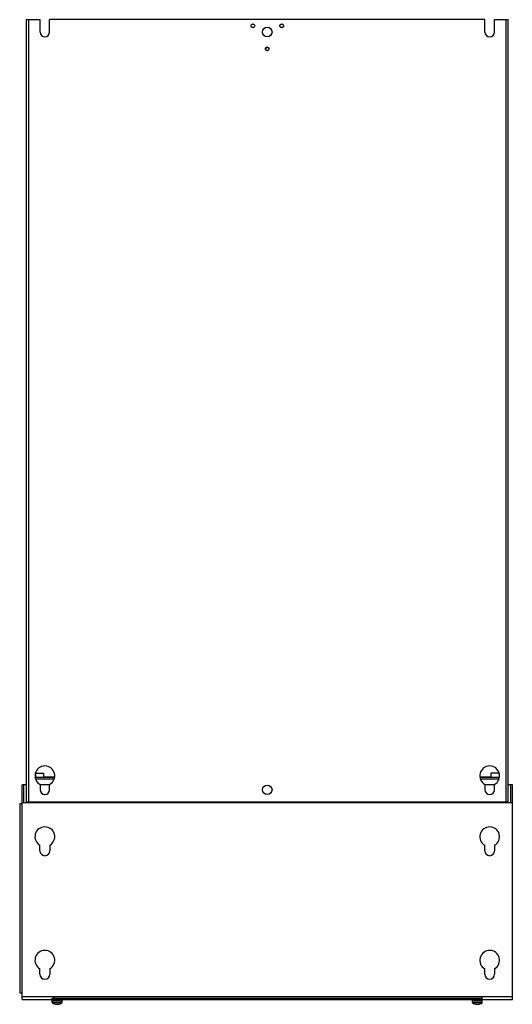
# Model space of a CAD drawing. Header units: millimetres. Extents: x 215 to 813, y 113 to 1309.
import ezdxf

# ---------------------------------------------------------------- set-up
doc = ezdxf.new("R2010")
doc.units = ezdxf.units.MM
doc.header["$LTSCALE"] = 92.263421
doc.layers.get('0').update_dxf_attribs({"linetype": 'CONTINUOUS'})

msp = doc.modelspace()

# ---------------------------------------------------------------- linework, layer by layer
at = {"color": 7, "linetype": 'CONTINUOUS'}
for p, q in [((223.3, 1308.9), (223.3, 358.9)), ((223.3, 1308.9), (240, 1308.9)), ((226.3, 358.9), (226.3, 1308.9)), ((240, 1293.9), (240, 1308.9)), ((251.5, 1293.9), (251.5, 1308.9)), ((780, 1308.9), (251.5, 1308.9)), ((780, 1293.9), (780, 1308.9)), ((791.5, 1293.9), (791.5, 1308.9)), ((791.5, 1308.9), (808.3, 1308.9)), ((805.3, 1308.9), (805.3, 358.9)), ((808.3, 358.9), (808.3, 1308.9)), ((234.3, 393.9), (244.3, 393.9)), ((234.3, 393.9), (234.3, 388.9)), ((257.5, 388.9), (234.5, 388.9)), ((256.5, 386.9), (234.7, 386.9)), ((244.3, 393.9), (244.3, 389.4)), ((257.6, 389.4), (244.3, 389.4)), ((787.3, 389.4), (774.5, 389.4)), ((797.5, 388.9), (774.5, 388.9)), ((796.5, 386.9), (774.7, 386.9)), ((797.3, 393.9), (787.3, 393.9)), ((787.3, 393.9), (787.3, 388.9)), ((797.3, 393.9), (797.3, 389.4)), ((797.6, 389.4), (797.3, 389.4)), ((223.3, 379.9), (218.3, 379.9)), ((218.3, 119.3), (218.3, 379.9)), ((220.3, 357.9), (220.3, 379.9)), ((240, 380.3), (240, 373.9)), ((251.5, 379.9), (240, 379.9)), ((251.5, 373.9), (251.5, 380.3)), ((780, 380.3), (780, 373.9)), ((791.5, 379.9), (780, 379.9)), ((791.5, 373.9), (791.5, 380.3)), ((813.3, 379.9), (808.3, 379.9)), ((811.3, 357.9), (811.3, 379.9)), ((813.3, 119.3), (813.3, 379.9)), ((808.3, 358.9), (223.3, 358.9)), ((215.3, 357.3), (218.3, 357.3)), ((215.3, 357.3), (215.3, 127.3)), ((813.3, 357.9), (218.3, 357.9)), ((239.8, 299.9), (239.8, 306.5)), ((251.8, 306.5), (251.8, 299.9)), ((779.8, 299.9), (779.8, 306.5)), ((791.8, 306.5), (791.8, 299.9)), ((239.8, 149.9), (239.8, 156.5)), ((251.8, 156.5), (251.8, 149.9)), ((779.8, 149.9), (779.8, 156.5)), ((791.8, 156.5), (791.8, 149.9)), ((215.3, 127.3), (218.3, 127.3)), ((218.3, 122.9), (813.3, 122.9)), ((254.8, 120.9), (776.6, 120.9)), ((254.8, 119.3), (254.8, 120.9)), ((257.2, 120.9), (257.2, 122.9)), ((266.8, 119.3), (266.8, 120.9)), ((764.8, 119.3), (764.8, 120.9)), ((776.6, 120.9), (776.6, 122.9)), ((776.7, 120.9), (776.8, 120.9)), ((776.8, 119.3), (776.8, 120.9)), ((218.3, 119.3), (254.8, 119.3)), ((266.8, 119.3), (254.8, 119.3)), ((254.8, 118), (266.8, 118)), ((254.8, 115.6), (254.8, 118)), ((266.8, 115.6), (254.8, 115.6)), ((254.9, 118), (254.9, 119.3)), ((266.5, 115.2), (255, 115.2)), ((257.7, 113.9), (257.7, 113.9)), ((259.4, 113.5), (260, 113.5)), ((260, 113.9), (260, 113.5)), ((261.5, 113.5), (261.5, 113.9)), ((261.5, 113.5), (262.1, 113.5)), ((263.8, 113.9), (263.9, 113.9)), ((266.7, 118), (266.7, 119.3)), ((266.8, 119.3), (764.8, 119.3)), ((266.8, 115.6), (266.8, 118)), ((776.8, 119.3), (764.8, 119.3)), ((764.8, 118), (776.8, 118)), ((764.8, 115.6), (764.8, 118)), ((776.8, 115.6), (764.8, 115.6)), ((764.9, 118), (764.9, 119.3)), ((776.5, 115.2), (765, 115.2)), ((767.7, 113.9), (767.7, 113.9)), ((769.4, 113.5), (770, 113.5)), ((770, 113.9), (770, 113.5)), ((771.5, 113.5), (771.5, 113.9)), ((771.5, 113.5), (772.1, 113.5)), ((773.8, 113.9), (773.9, 113.9)), ((776.7, 118), (776.7, 119.3)), ((776.8, 119.3), (813.3, 119.3)), ((776.8, 115.6), (776.8, 118))]:
    msp.add_line(p, q, dxfattribs=at)
for centre, radius in [((498.3, 1301.4), 2.25), ((498.3, 1301.4), 2.05), ((533.3, 1301.4), 2.25), ((533.3, 1301.4), 2.05), ((515.8, 1293.9), 5.75), ((515.8, 1273.4), 2.25), ((515.8, 1273.4), 2.05), ((515.8, 373.9), 5.75)]:
    msp.add_circle(centre, radius, dxfattribs=at)
for centre, radius, start, end in [((245.8, 1293.9), 5.75, 180, 360), ((785.8, 1293.9), 5.75, 180, 360), ((245.8, 390.9), 12, 298.631, 241.369), ((785.8, 390.9), 12, 298.631, 241.369), ((245.8, 373.9), 5.75, 180, 360), ((785.8, 373.9), 5.75, 180, 360), ((230.8, 359.9), 3, 199.4939, 222.1355), ((230.8, 359.9), 3, 317.8748, 340.5006), ((800.8, 359.9), 3, 199.4939, 222.1355), ((800.8, 359.9), 3, 317.8748, 340.5006), ((245.8, 316.9), 12, 300, 240), ((785.8, 316.9), 12, 300, 240), ((245.8, 299.9), 6, 180, 360), ((785.8, 299.9), 6, 180, 360), ((245.8, 166.9), 12, 300, 240), ((785.8, 166.9), 12, 300, 240), ((245.8, 149.9), 6, 180, 360), ((785.8, 149.9), 6, 180, 360), ((255.3, 115.6), 0.54, 180, 234.7485), ((260.8, 123.4), 10, 234.7485, 251.9181), ((260.8, 123.4), 9.97, 251.9395, 262.2936), ((260.8, 124.9), 11.1, 266.3191, 273.6809), ((260.8, 123.4), 9.97, 277.7067, 288.0605), ((260.8, 123.4), 10, 288.0819, 305.2515), ((266.2, 115.6), 0.54, 305.2515, 360), ((765.3, 115.6), 0.54, 180, 234.7485), ((770.8, 123.4), 10, 234.7485, 251.9181), ((770.8, 123.4), 9.97, 251.9395, 262.2936), ((770.8, 124.9), 11.1, 266.3191, 273.6809), ((770.8, 123.4), 9.97, 277.7067, 288.0605), ((770.8, 123.4), 10, 288.0819, 305.2515), ((776.2, 115.6), 0.54, 305.2515, 360)]:
    msp.add_arc(centre, radius, start, end, dxfattribs=at)

doc.saveas('drawing.dxf')
